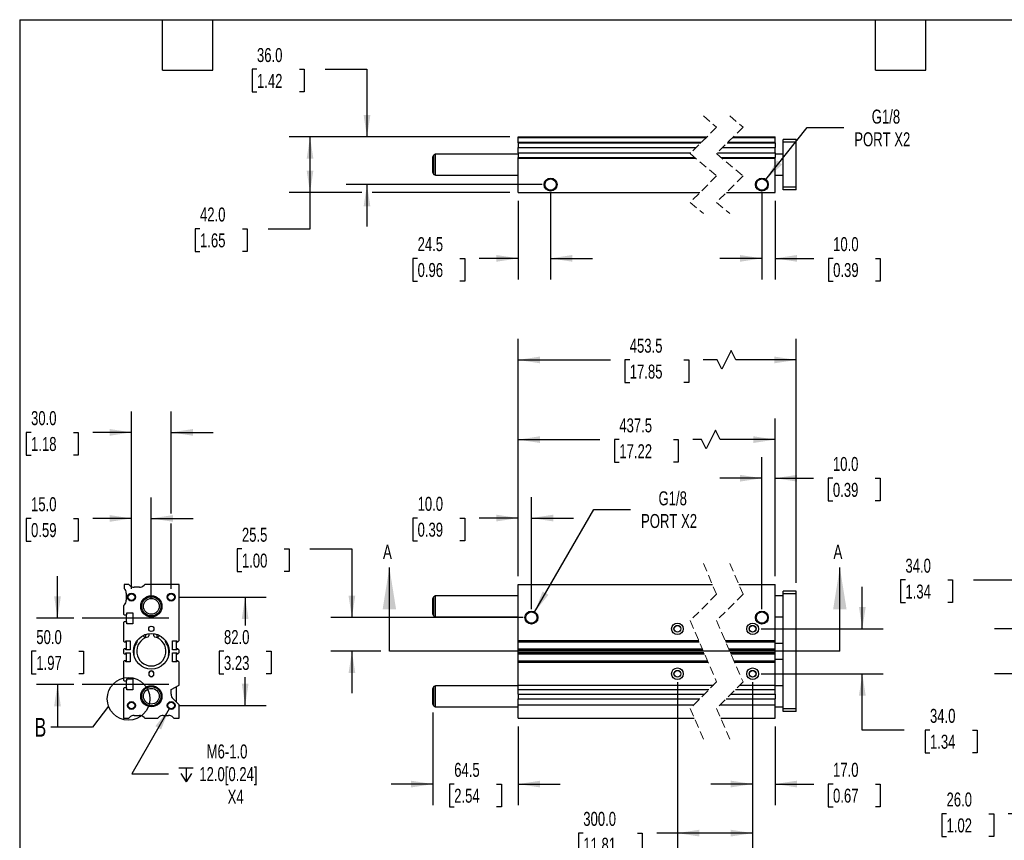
# Model space of a CAD drawing. Header units: millimetres. Extents: x 32 to 1365, y 32 to 1048.
# Tile 2 of 4: x 32 to 777, y 427 to 1048. Entities that reach past the tile are written whole.
import ezdxf

# ---------------------------------------------------------------- set-up
doc = ezdxf.new("R2010")
doc.units = ezdxf.units.MM
doc.header["$LTSCALE"] = 5
for name, pattern in [('SLD-Center', [19.05, 15.24, -1.27, 1.27, -1.27]), ('SLD-Dashed', [1.905, 1.27, -0.635]), ('SLD-Solid', [0])]:
    doc.linetypes.add(name, pattern=pattern)
doc.layers.add('CENTER', color=40, linetype='SLD-Center')
doc.layers.add('DIMENSIONS', color=140, linetype='SLD-Solid', lineweight=25)
doc.layers.add('TEXT', color=140, linetype='SLD-Solid', lineweight=25)
doc.styles.add('SLDTEXTSTYLE0', font='TXT', dxfattribs={"width": 0.7})
doc.dimstyles.new('SLDDIMSTYLE0', dxfattribs={"dimtxt": 10.790039, "dimasz": 16.51, "dimexe": 0, "dimexo": 0.0625, "dimgap": 2.69751, "dimtad": 0, "dimtih": 1, "dimtoh": 1, "dimrnd": 1e-09, "dimzin": 12, "dimdsep": 46, "dimtxsty": 'SLDTEXTSTYLE0', "dimsah": 1, "dimcen": 0.09, "dimadec": 0, "dimazin": 3, "dimtfac": 1, "dimtmove": 0, "dimatfit": 0, "dimfxl": 0, "dimfrac": 2, "dimtolj": 1, "dimtzin": 12, "dimarcsym": 0})
doc.dimstyles.new('SLDDIMSTYLE1', dxfattribs={"dimtxt": 10.790039, "dimasz": 16.51, "dimexe": 0, "dimexo": 0.0625, "dimgap": 2.69751, "dimtad": 0, "dimtih": 1, "dimtoh": 1, "dimrnd": 1e-09, "dimzin": 4, "dimdsep": 46, "dimtxsty": 'SLDTEXTSTYLE0', "dimsah": 1, "dimcen": 0.09, "dimadec": 0, "dimazin": 1, "dimtfac": 1, "dimtmove": 0, "dimatfit": 0, "dimfxl": 0, "dimfrac": 2, "dimtolj": 1, "dimtzin": 12, "dimarcsym": 0})
doc.dimstyles.new('SLDDIMSTYLE2', dxfattribs={"dimtxt": 10.790039, "dimasz": 16.51, "dimexe": 0, "dimexo": 0.0625, "dimgap": 2.69751, "dimtad": 0, "dimtih": 1, "dimtoh": 1, "dimrnd": 1e-09, "dimzin": 12, "dimdsep": 46, "dimtxsty": 'SLDTEXTSTYLE0', "dimsah": 1, "dimcen": 0, "dimadec": 0, "dimazin": 3, "dimtfac": 1, "dimtofl": 0, "dimtmove": 0, "dimatfit": 3, "dimfxl": 0, "dimfrac": 2, "dimtolj": 1, "dimtzin": 12, "dimarcsym": 0})
doc.dimstyles.new('SLDDIMSTYLE3', dxfattribs={"dimtxt": 10.790039, "dimasz": 16.51, "dimexe": 0, "dimexo": 0.0625, "dimgap": 2.69751, "dimtad": 0, "dimtih": 1, "dimtoh": 1, "dimrnd": 1e-09, "dimzin": 4, "dimdsep": 46, "dimtxsty": 'SLDTEXTSTYLE0', "dimsah": 1, "dimcen": 0.09, "dimadec": 0, "dimazin": 1, "dimtfac": 1, "dimtofl": 0, "dimtmove": 0, "dimatfit": 3, "dimfxl": 0, "dimfrac": 2, "dimtolj": 1, "dimtzin": 12, "dimarcsym": 0})
doc.dimstyles.new('SLDDIMSTYLE4', dxfattribs={"dimtxt": 10.790039, "dimasz": 16.51, "dimexe": 0, "dimexo": 0.0625, "dimgap": 2.69751, "dimtad": 0, "dimtih": 1, "dimtoh": 1, "dimrnd": 1e-09, "dimzin": 12, "dimdsep": 46, "dimtxsty": 'SLDTEXTSTYLE0', "dimsah": 1, "dimcen": 0.09, "dimadec": 0, "dimazin": 3, "dimtfac": 1, "dimtofl": 0, "dimtmove": 0, "dimatfit": 3, "dimfxl": 0, "dimfrac": 2, "dimtolj": 1, "dimtzin": 12, "dimarcsym": 0})
doc.dimstyles.new('SLDDIMSTYLE6', dxfattribs={"dimtxt": 0.18, "dimasz": 16.51, "dimexe": 0, "dimexo": 0.0625, "dimgap": 0, "dimtad": 0, "dimtih": 1, "dimtoh": 1, "dimdec": 0, "dimrnd": 1e-09, "dimzin": 0, "dimdsep": 46, "dimtxsty": 'Standard', "dimblk1": 'NONE', "dimblk2": 'NONE', "dimsah": 1, "dimcen": 0.09, "dimadec": 0, "dimazin": 0, "dimtfac": 16.51, "dimtdec": 0, "dimtofl": 0, "dimtmove": 0, "dimatfit": 3, "dimldrblk": 'NONE', "dimfxl": 0, "dimfrac": 2, "dimtolj": 1, "dimtzin": 0, "dimarcsym": 0})

# ---------------------------------------------------------------- blocks, each defined once
blk = doc.blocks.new('_D')
at = {"layer": 'DIMENSIONS'}
for p, q in [((199.9, 647.38), (196.27, 647.38)), ((196.27, 647.38), (196.27, 630.23)), ((231.96, 647.38), (235.58, 647.38)), ((235.58, 647.38), (235.58, 630.23)), ((251.41, 647.38), (283.16, 647.38)), ((283.16, 647.38), (283.16, 595.49)), ((196.27, 630.23), (199.9, 630.23)), ((235.58, 630.23), (231.96, 630.23)), ((412.64, 595.49), (267.28, 595.49)), ((305.15, 569.99), (267.28, 569.99)), ((283.16, 569.99), (283.16, 538.24))]:
    blk.add_line(p, q, dxfattribs=at)
for points in [[(283.16, 595.49), (285.7, 612), (280.62, 612)], [(283.16, 569.99), (280.62, 553.48), (285.7, 553.48)]]:
    blk.add_solid(points, dxfattribs=at)
at = {"layer": 'DIMENSIONS', "char_height": 10.583, "attachment_point": 1, "style": 'SLDTEXTSTYLE0'}
for s, insert in [('25.5', (199.9, 663.44)), ('1.00', (199.9, 643.87))]:
    blk.add_mtext(s, dxfattribs=dict(at, insert=insert))
blk = doc.blocks.new('_D_1')
at = {"layer": 'DIMENSIONS'}
for p, q in [((669.41, 586.99), (669.41, 618.74)), ((592.76, 586.99), (685.28, 586.99)), ((592.76, 552.99), (685.28, 552.99)), ((669.41, 510.4), (669.41, 552.99)), ((701.16, 510.4), (669.41, 510.4)), ((720.61, 510.4), (716.98, 510.4)), ((716.98, 510.4), (716.98, 493.25)), ((752.67, 510.4), (756.29, 510.4)), ((756.29, 510.4), (756.29, 493.25)), ((716.98, 493.25), (720.61, 493.25)), ((756.29, 493.25), (752.67, 493.25))]:
    blk.add_line(p, q, dxfattribs=at)
for points in [[(669.41, 586.99), (671.95, 603.5), (666.87, 603.5)], [(669.41, 552.99), (666.87, 536.48), (671.95, 536.48)]]:
    blk.add_solid(points, dxfattribs=at)
at = {"layer": 'DIMENSIONS', "char_height": 10.583, "attachment_point": 1, "style": 'SLDTEXTSTYLE0'}
for s, insert in [('34.0', (720.61, 526.45)), ('1.34', (720.61, 506.89))]:
    blk.add_mtext(s, dxfattribs=dict(at, insert=insert))
blk = doc.blocks.new('_D_2')
at = {"layer": 'DIMENSIONS'}
for p, q in [((421.42, 599.71), (466.25, 677.34)), ((466.25, 677.34), (494.03, 677.34))]:
    blk.add_line(p, q, dxfattribs=at)
blk.add_solid([(421.42, 599.71), (431.88, 612.74), (427.48, 615.28)], dxfattribs=at)
at = {"layer": 'DIMENSIONS', "char_height": 10.583, "attachment_point": 1, "style": 'SLDTEXTSTYLE0'}
for s, insert in [('G1/8', (515.19, 690.98)), ('PORT X2', (501.97, 673.84))]:
    blk.add_mtext(s, dxfattribs=dict(at, insert=insert))
blk = doc.blocks.new('_D_3')
at = {"layer": 'DIMENSIONS'}
for p, q in [((344.49, 523.67), (344.49, 453.68)), ((408.99, 513.14), (408.99, 453.68)), ((344.49, 469.55), (312.74, 469.55)), ((360.56, 469.55), (356.94, 469.55)), ((356.94, 469.55), (356.94, 452.4)), ((392.63, 469.55), (396.25, 469.55)), ((396.25, 469.55), (396.25, 452.4)), ((408.99, 469.55), (440.74, 469.55)), ((356.94, 452.4), (360.56, 452.4)), ((396.25, 452.4), (392.63, 452.4))]:
    blk.add_line(p, q, dxfattribs=at)
for points in [[(344.49, 469.55), (327.98, 472.09), (327.98, 467.01)], [(408.99, 469.55), (425.5, 467.01), (425.5, 472.09)]]:
    blk.add_solid(points, dxfattribs=at)
at = {"layer": 'DIMENSIONS', "char_height": 10.583, "attachment_point": 1, "style": 'SLDTEXTSTYLE0'}
for s, insert in [('64.5', (360.56, 485.61)), ('2.54', (360.56, 466.05))]:
    blk.add_mtext(s, dxfattribs=dict(at, insert=insert))
blk = doc.blocks.new('_D_4')
at = {"layer": 'DIMENSIONS'}
for p, q in [((529.49, 546.64), (529.49, 416.58)), ((586.41, 546.64), (586.41, 416.58)), ((458.24, 432.46), (454.62, 432.46)), ((454.62, 432.46), (454.62, 415.31)), ((499.28, 432.46), (502.9, 432.46)), ((502.9, 432.46), (502.9, 415.31)), ((529.49, 432.46), (513.9, 432.46)), ((586.41, 432.46), (529.49, 432.46)), ((454.62, 415.31), (458.24, 415.31)), ((502.9, 415.31), (499.28, 415.31))]:
    blk.add_line(p, q, dxfattribs=at)
for points in [[(529.49, 432.46), (546, 429.92), (546, 435)], [(586.41, 432.46), (569.9, 435), (569.9, 429.92)]]:
    blk.add_solid(points, dxfattribs=at)
at = {"layer": 'DIMENSIONS', "char_height": 10.583, "attachment_point": 1, "style": 'SLDTEXTSTYLE0'}
for s, insert in [('300.0', (458.24, 448.52)), ('11.81', (458.24, 428.95))]:
    blk.add_mtext(s, dxfattribs=dict(at, insert=insert))
blk = doc.blocks.new('_D_5')
at = {"layer": 'DIMENSIONS'}
for p, q in [((586.41, 546.64), (586.41, 453.72)), ((603.41, 513.14), (603.41, 453.72)), ((586.41, 469.59), (554.66, 469.59)), ((603.41, 469.59), (632.63, 469.59)), ((647.25, 469.59), (643.63, 469.59)), ((643.63, 469.59), (643.63, 452.45)), ((679.32, 469.59), (682.94, 469.59)), ((682.94, 469.59), (682.94, 452.45)), ((643.63, 452.45), (647.25, 452.45)), ((682.94, 452.45), (679.32, 452.45))]:
    blk.add_line(p, q, dxfattribs=at)
for points in [[(586.41, 469.59), (569.9, 472.13), (569.9, 467.05)], [(603.41, 469.59), (619.92, 467.05), (619.92, 472.13)]]:
    blk.add_solid(points, dxfattribs=at)
at = {"layer": 'DIMENSIONS', "char_height": 10.583, "attachment_point": 1, "style": 'SLDTEXTSTYLE0'}
for s, insert in [('17.0', (647.25, 485.65)), ('0.67', (647.25, 466.09))]:
    blk.add_mtext(s, dxfattribs=dict(at, insert=insert))
blk = doc.blocks.new('_D_6')
at = {"layer": 'DIMENSIONS'}
for p, q in [((408.99, 626.84), (408.99, 686.66)), ((418.99, 601.84), (418.99, 686.66)), ((332.85, 670.78), (329.23, 670.78)), ((329.23, 670.78), (329.23, 653.63)), ((364.91, 670.78), (368.54, 670.78)), ((368.54, 670.78), (368.54, 653.63)), ((408.99, 670.78), (379.53, 670.78)), ((418.99, 670.78), (450.74, 670.78)), ((329.23, 653.63), (332.85, 653.63)), ((368.54, 653.63), (364.91, 653.63))]:
    blk.add_line(p, q, dxfattribs=at)
for points in [[(408.99, 670.78), (392.48, 673.32), (392.48, 668.24)], [(418.99, 670.78), (435.5, 668.24), (435.5, 673.32)]]:
    blk.add_solid(points, dxfattribs=at)
at = {"layer": 'DIMENSIONS', "char_height": 10.583, "attachment_point": 1, "style": 'SLDTEXTSTYLE0'}
for s, insert in [('10.0', (332.85, 686.84)), ('0.39', (332.85, 667.28))]:
    blk.add_mtext(s, dxfattribs=dict(at, insert=insert))
blk = doc.blocks.new('_D_7')
at = {"layer": 'DIMENSIONS'}
for p, q in [((593.41, 601.84), (593.41, 716.79)), ((603.41, 626.84), (603.41, 716.79)), ((593.41, 700.91), (561.66, 700.91)), ((603.41, 700.91), (632.52, 700.91)), ((647.14, 700.91), (643.52, 700.91)), ((643.52, 700.91), (643.52, 683.77)), ((679.21, 700.91), (682.83, 700.91)), ((682.83, 700.91), (682.83, 683.77)), ((643.52, 683.77), (647.14, 683.77)), ((682.83, 683.77), (679.21, 683.77))]:
    blk.add_line(p, q, dxfattribs=at)
for points in [[(593.41, 700.91), (576.9, 703.45), (576.9, 698.37)], [(603.41, 700.91), (619.92, 698.37), (619.92, 703.45)]]:
    blk.add_solid(points, dxfattribs=at)
at = {"layer": 'DIMENSIONS', "char_height": 10.583, "attachment_point": 1, "style": 'SLDTEXTSTYLE0'}
for s, insert in [('10.0', (647.14, 716.97)), ('0.39', (647.14, 697.41))]:
    blk.add_mtext(s, dxfattribs=dict(at, insert=insert))
blk = doc.blocks.new('_D_8')
at = {"layer": 'DIMENSIONS'}
for p, q in [((408.99, 626.84), (408.99, 745.99)), ((603.41, 626.84), (603.41, 745.99)), ((558.25, 737.17), (551.19, 723.06)), ((561.77, 730.12), (558.25, 737.17)), ((408.99, 730.12), (470.89, 730.12)), ((485.51, 730.12), (481.88, 730.12)), ((481.88, 730.12), (481.88, 712.97)), ((526.55, 730.12), (530.17, 730.12)), ((530.17, 730.12), (530.17, 712.97)), ((547.66, 730.12), (541.17, 730.12)), ((551.19, 723.06), (547.66, 730.12)), ((603.41, 730.12), (561.77, 730.12)), ((481.88, 712.97), (485.51, 712.97)), ((530.17, 712.97), (526.55, 712.97))]:
    blk.add_line(p, q, dxfattribs=at)
for points in [[(408.99, 730.12), (425.5, 727.58), (425.5, 732.66)], [(603.41, 730.12), (586.9, 732.66), (586.9, 727.58)]]:
    blk.add_solid(points, dxfattribs=at)
at = {"layer": 'DIMENSIONS', "char_height": 10.583, "attachment_point": 1, "style": 'SLDTEXTSTYLE0'}
for s, insert in [('437.5', (485.51, 746.18)), ('17.22', (485.51, 726.61))]:
    blk.add_mtext(s, dxfattribs=dict(at, insert=insert))
blk = doc.blocks.new('_D_9')
at = {"layer": 'DIMENSIONS'}
for p, q in [((408.99, 626.84), (408.99, 806.26)), ((619.41, 621.84), (619.41, 806.26)), ((570.19, 797.44), (563.13, 783.33)), ((573.71, 790.38), (570.19, 797.44)), ((408.99, 790.38), (478.77, 790.38)), ((493.39, 790.38), (489.76, 790.38)), ((489.76, 790.38), (489.76, 773.23)), ((534.43, 790.38), (538.05, 790.38)), ((538.05, 790.38), (538.05, 773.23)), ((559.6, 790.38), (549.05, 790.38)), ((563.13, 783.33), (559.6, 790.38)), ((619.41, 790.38), (573.71, 790.38)), ((489.76, 773.23), (493.39, 773.23)), ((538.05, 773.23), (534.43, 773.23))]:
    blk.add_line(p, q, dxfattribs=at)
for points in [[(408.99, 790.38), (425.5, 787.84), (425.5, 792.92)], [(619.41, 790.38), (602.9, 792.92), (602.9, 787.84)]]:
    blk.add_solid(points, dxfattribs=at)
at = {"layer": 'DIMENSIONS', "char_height": 10.583, "attachment_point": 1, "style": 'SLDTEXTSTYLE0'}
for s, insert in [('453.5', (493.39, 806.44)), ('17.85', (493.39, 786.87))]:
    blk.add_mtext(s, dxfattribs=dict(at, insert=insert))
blk = doc.blocks.new('_D_10')
at = {"layer": 'DIMENSIONS'}
for p, q in [((702.03, 624), (698.4, 624)), ((698.4, 624), (698.4, 606.85)), ((734.09, 624), (737.72, 624)), ((737.72, 624), (737.72, 606.85)), ((753.54, 624), (785.29, 624)), ((785.29, 624), (785.29, 586.99)), ((698.4, 606.85), (702.03, 606.85)), ((737.72, 606.85), (734.09, 606.85)), ((825.49, 586.99), (769.41, 586.99)), ((825.49, 552.99), (769.41, 552.99)), ((785.29, 552.99), (785.29, 521.24))]:
    blk.add_line(p, q, dxfattribs=at)
for points in [[(785.29, 586.99), (787.83, 603.5), (782.75, 603.5)], [(785.29, 552.99), (782.75, 536.48), (787.83, 536.48)]]:
    blk.add_solid(points, dxfattribs=at)
at = {"layer": 'DIMENSIONS', "char_height": 10.583, "attachment_point": 1, "style": 'SLDTEXTSTYLE0'}
for s, insert in [('34.0', (702.03, 640.05)), ('1.34', (702.03, 620.49))]:
    blk.add_mtext(s, dxfattribs=dict(at, insert=insert))
blk = doc.blocks.new('_D_13')
at = {"layer": 'DIMENSIONS'}
for p, q in [((818.84, 524.64), (818.84, 431.24)), ((844.84, 524.64), (844.84, 431.24)), ((733.13, 447.12), (729.5, 447.12)), ((729.5, 447.12), (729.5, 429.97)), ((765.19, 447.12), (768.81, 447.12)), ((768.81, 447.12), (768.81, 429.97)), ((818.84, 447.12), (779.81, 447.12)), ((844.84, 447.12), (876.59, 447.12)), ((729.5, 429.97), (733.13, 429.97)), ((768.81, 429.97), (765.19, 429.97))]:
    blk.add_line(p, q, dxfattribs=at)
for points in [[(818.84, 447.12), (802.33, 449.66), (802.33, 444.58)], [(844.84, 447.12), (861.35, 444.58), (861.35, 449.66)]]:
    blk.add_solid(points, dxfattribs=at)
at = {"layer": 'DIMENSIONS', "char_height": 10.583, "attachment_point": 1, "style": 'SLDTEXTSTYLE0'}
for s, insert in [('26.0', (733.13, 463.18)), ('1.02', (733.13, 443.61))]:
    blk.add_mtext(s, dxfattribs=dict(at, insert=insert))
blk = doc.blocks.new('_D_19')
at = {"layer": 'DIMENSIONS'}
for p, q in [((433.49, 916.68), (433.49, 851.33)), ((408.99, 910.68), (408.99, 851.33)), ((332.86, 867.21), (329.24, 867.21)), ((329.24, 867.21), (329.24, 850.06)), ((364.93, 867.21), (368.55, 867.21)), ((368.55, 867.21), (368.55, 850.06)), ((408.99, 867.21), (379.54, 867.21)), ((433.49, 867.21), (465.24, 867.21)), ((329.24, 850.06), (332.86, 850.06)), ((368.55, 850.06), (364.93, 850.06))]:
    blk.add_line(p, q, dxfattribs=at)
for points in [[(408.99, 867.21), (392.48, 869.75), (392.48, 864.67)], [(433.49, 867.21), (450, 864.67), (450, 869.75)]]:
    blk.add_solid(points, dxfattribs=at)
at = {"layer": 'DIMENSIONS', "char_height": 10.583, "attachment_point": 1, "style": 'SLDTEXTSTYLE0'}
for s, insert in [('24.5', (332.86, 883.26)), ('0.96', (332.86, 863.7))]:
    blk.add_mtext(s, dxfattribs=dict(at, insert=insert))
blk = doc.blocks.new('_D_20')
at = {"layer": 'DIMENSIONS'}
for p, q in [((593.41, 916.68), (593.41, 851.33)), ((603.41, 910.68), (603.41, 851.33)), ((593.41, 867.21), (561.66, 867.21)), ((603.41, 867.21), (632.7, 867.21)), ((647.32, 867.21), (643.7, 867.21)), ((643.7, 867.21), (643.7, 850.06)), ((679.39, 867.21), (683.01, 867.21)), ((683.01, 867.21), (683.01, 850.06)), ((643.7, 850.06), (647.32, 850.06)), ((683.01, 850.06), (679.39, 850.06))]:
    blk.add_line(p, q, dxfattribs=at)
for points in [[(593.41, 867.21), (576.9, 869.75), (576.9, 864.67)], [(603.41, 867.21), (619.92, 864.67), (619.92, 869.75)]]:
    blk.add_solid(points, dxfattribs=at)
at = {"layer": 'DIMENSIONS', "char_height": 10.583, "attachment_point": 1, "style": 'SLDTEXTSTYLE0'}
for s, insert in [('10.0', (647.32, 883.26)), ('0.39', (647.32, 863.7))]:
    blk.add_mtext(s, dxfattribs=dict(at, insert=insert))
blk = doc.blocks.new('_D_21')
at = {"layer": 'DIMENSIONS'}
for p, q in [((211.31, 1010.24), (207.68, 1010.24)), ((207.68, 1010.24), (207.68, 993.09)), ((243.37, 1010.24), (246.99, 1010.24)), ((246.99, 1010.24), (246.99, 993.09)), ((262.82, 1010.24), (294.57, 1010.24)), ((294.57, 1010.24), (294.57, 959.03)), ((207.68, 993.09), (211.31, 993.09)), ((246.99, 993.09), (243.37, 993.09)), ((402.64, 959.03), (278.69, 959.03)), ((427.14, 923.03), (278.69, 923.03)), ((294.57, 923.03), (294.57, 891.28))]:
    blk.add_line(p, q, dxfattribs=at)
for points in [[(294.57, 959.03), (297.11, 975.54), (292.03, 975.54)], [(294.57, 923.03), (292.03, 906.52), (297.11, 906.52)]]:
    blk.add_solid(points, dxfattribs=at)
at = {"layer": 'DIMENSIONS', "char_height": 10.583, "attachment_point": 1, "style": 'SLDTEXTSTYLE0'}
for s, insert in [('36.0', (211.31, 1026.3)), ('1.42', (211.31, 1006.73))]:
    blk.add_mtext(s, dxfattribs=dict(at, insert=insert))
blk = doc.blocks.new('_D_22')
at = {"layer": 'DIMENSIONS'}
for p, q in [((402.64, 959.03), (235.58, 959.03)), ((251.46, 917.03), (251.46, 959.03)), ((290.76, 917.03), (235.58, 917.03)), ((251.46, 889.65), (251.46, 917.03)), ((402.64, 917.03), (298.38, 917.03)), ((168.19, 889.65), (164.57, 889.65)), ((164.57, 889.65), (164.57, 872.5)), ((200.26, 889.65), (203.88, 889.65)), ((203.88, 889.65), (203.88, 872.5)), ((219.71, 889.65), (251.46, 889.65)), ((164.57, 872.5), (168.19, 872.5)), ((203.88, 872.5), (200.26, 872.5))]:
    blk.add_line(p, q, dxfattribs=at)
for points in [[(251.46, 959.03), (248.92, 942.52), (254, 942.52)], [(251.46, 917.03), (254, 933.54), (248.92, 933.54)]]:
    blk.add_solid(points, dxfattribs=at)
at = {"layer": 'DIMENSIONS', "char_height": 10.583, "attachment_point": 1, "style": 'SLDTEXTSTYLE0'}
for s, insert in [('42.0', (168.19, 905.71)), ('1.65', (168.19, 886.14))]:
    blk.add_mtext(s, dxfattribs=dict(at, insert=insert))
blk = doc.blocks.new('_D_23')
at = {"layer": 'DIMENSIONS'}
for p, q in [((596.43, 926.84), (627.61, 966.09)), ((627.61, 966.09), (655.39, 966.09))]:
    blk.add_line(p, q, dxfattribs=at)
blk.add_solid([(596.43, 926.84), (608.69, 938.19), (604.71, 941.35)], dxfattribs=at)
at = {"layer": 'DIMENSIONS', "char_height": 10.583, "attachment_point": 1, "style": 'SLDTEXTSTYLE0'}
for s, insert in [('G1/8', (676.54, 979.73)), ('PORT X2', (663.32, 962.58))]:
    blk.add_mtext(s, dxfattribs=dict(at, insert=insert))
blk = doc.blocks.new('_D_27')
at = {"layer": 'DIMENSIONS'}
for p, q in [((60.36, 594.99), (60.36, 626.74)), ((72.76, 594.99), (44.48, 594.99)), ((44.33, 569.99), (40.7, 569.99)), ((40.7, 569.99), (40.7, 552.85)), ((76.39, 569.99), (80.01, 569.99)), ((80.01, 569.99), (80.01, 552.85)), ((40.7, 552.85), (44.33, 552.85)), ((80.01, 552.85), (76.39, 552.85)), ((72.76, 544.99), (44.48, 544.99)), ((60.36, 544.99), (60.36, 513.24))]:
    blk.add_line(p, q, dxfattribs=at)
for points in [[(60.36, 594.99), (62.9, 611.5), (57.82, 611.5)], [(60.36, 544.99), (57.82, 528.48), (62.9, 528.48)]]:
    blk.add_solid(points, dxfattribs=at)
at = {"layer": 'DIMENSIONS', "char_height": 10.583, "attachment_point": 1, "style": 'SLDTEXTSTYLE0'}
for s, insert in [('50.0', (44.33, 586.05)), ('1.97', (44.33, 566.49))]:
    blk.add_mtext(s, dxfattribs=dict(at, insert=insert))
blk = doc.blocks.new('_D_28')
at = {"layer": 'DIMENSIONS'}
for p, q in [((152.71, 610.99), (218.23, 610.99)), ((202.36, 610.99), (202.36, 589.56)), ((186.33, 569.99), (182.7, 569.99)), ((182.7, 569.99), (182.7, 552.85)), ((218.39, 569.99), (222.01, 569.99)), ((222.01, 569.99), (222.01, 552.85)), ((182.7, 552.85), (186.33, 552.85)), ((222.01, 552.85), (218.39, 552.85)), ((202.36, 528.99), (202.36, 550.43)), ((152.71, 528.99), (218.23, 528.99))]:
    blk.add_line(p, q, dxfattribs=at)
for points in [[(202.36, 610.99), (199.82, 594.48), (204.9, 594.48)], [(202.36, 528.99), (204.9, 545.5), (199.82, 545.5)]]:
    blk.add_solid(points, dxfattribs=at)
at = {"layer": 'DIMENSIONS', "char_height": 10.583, "attachment_point": 1, "style": 'SLDTEXTSTYLE0'}
for s, insert in [('82.0', (186.33, 586.05)), ('3.23', (186.33, 566.49))]:
    blk.add_mtext(s, dxfattribs=dict(at, insert=insert))
blk = doc.blocks.new('_D_29')
at = {"layer": 'DIMENSIONS'}
for p, q in [((116.36, 617.34), (116.36, 686.37)), ((131.36, 610.34), (131.36, 686.37)), ((40.34, 670.49), (36.72, 670.49)), ((36.72, 670.49), (36.72, 653.35)), ((72.4, 670.49), (76.03, 670.49)), ((76.03, 670.49), (76.03, 653.35)), ((116.36, 670.49), (87.02, 670.49)), ((131.36, 670.49), (163.11, 670.49)), ((36.72, 653.35), (40.34, 653.35)), ((76.03, 653.35), (72.4, 653.35))]:
    blk.add_line(p, q, dxfattribs=at)
for points in [[(116.36, 670.49), (99.85, 673.03), (99.85, 667.95)], [(131.36, 670.49), (147.87, 667.95), (147.87, 673.03)]]:
    blk.add_solid(points, dxfattribs=at)
at = {"layer": 'DIMENSIONS', "char_height": 10.583, "attachment_point": 1, "style": 'SLDTEXTSTYLE0'}
for s, insert in [('15.0', (40.34, 686.55)), ('0.59', (40.34, 666.99))]:
    blk.add_mtext(s, dxfattribs=dict(at, insert=insert))
blk = doc.blocks.new('_D_30')
at = {"layer": 'DIMENSIONS'}
for p, q in [((116.36, 617.34), (116.36, 751.47)), ((146.36, 674.3), (146.36, 751.47)), ((40.34, 735.59), (36.72, 735.59)), ((36.72, 735.59), (36.72, 718.44)), ((72.4, 735.59), (76.03, 735.59)), ((76.03, 735.59), (76.03, 718.44)), ((116.36, 735.59), (87.02, 735.59)), ((146.36, 735.59), (178.11, 735.59)), ((36.72, 718.44), (40.34, 718.44)), ((76.03, 718.44), (72.4, 718.44)), ((146.36, 617.34), (146.36, 666.68))]:
    blk.add_line(p, q, dxfattribs=at)
for points in [[(116.36, 735.59), (99.85, 738.13), (99.85, 733.05)], [(146.36, 735.59), (162.87, 733.05), (162.87, 738.13)]]:
    blk.add_solid(points, dxfattribs=at)
at = {"layer": 'DIMENSIONS', "char_height": 10.583, "attachment_point": 1, "style": 'SLDTEXTSTYLE0'}
for s, insert in [('30.0', (40.34, 751.65)), ('1.18', (40.34, 732.08))]:
    blk.add_mtext(s, dxfattribs=dict(at, insert=insert))
blk = doc.blocks.new('SW_SYMBOL_HOLE_DEPTH')
at = {"layer": 'DIMENSIONS', "color": 0}
for p, q in [((0, 4375), (4000, 4375)), ((500, 2775), (2000, 375)), ((2000, 4375), (2000, 375)), ((3500, 2775), (2000, 375))]:
    blk.add_line(p, q, dxfattribs=at)
blk = doc.blocks.new('_D_31')
at = {"layer": 'DIMENSIONS'}
for p, q in [((144.86, 526.4), (116.52, 477.31)), ((116.52, 477.31), (144.3, 477.31))]:
    blk.add_line(p, q, dxfattribs=at)
blk.add_solid([(144.86, 526.4), (134.4, 513.37), (138.8, 510.83)], dxfattribs=at)
at = {"layer": 'DIMENSIONS', "xscale": 0.002688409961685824, "yscale": 0.002688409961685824, "zscale": 0.002688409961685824}
blk.add_blockref('SW_SYMBOL_HOLE_DEPTH', (152.24, 470.17), dxfattribs=at)
at = {"layer": 'DIMENSIONS', "char_height": 10.583, "attachment_point": 1, "style": 'SLDTEXTSTYLE0'}
for s, insert in [('M6-1.0', (173.24, 499.53)), ('12.0[0.24]', (167.67, 482.38)), ('X4', (189.11, 465.23))]:
    blk.add_mtext(s, dxfattribs=dict(at, insert=insert))
blk = doc.blocks.new('_None')

msp = doc.modelspace()

# ---------------------------------------------------------------- linework, layer by layer
at = {"color": 7, "linetype": 'SLD-Dashed', "lineweight": 18}
for p, q in [((549.11, 974.907), (559.11, 966.469)), ((569.11, 974.907), (579.11, 966.469)), ((559.11, 966.469), (539.11, 946.469)), ((579.11, 966.469), (559.11, 946.469)), ((539.11, 946.469), (559.11, 929.594)), ((559.11, 946.469), (579.11, 929.594)), ((559.11, 929.594), (539.11, 909.594)), ((579.11, 929.594), (559.11, 909.594)), ((539.11, 909.594), (549.11, 901.157)), ((559.11, 909.594), (569.11, 901.157)), ((549.11, 636.37), (559.11, 613.182)), ((569.11, 636.37), (579.11, 613.182)), ((559.11, 613.182), (539.11, 593.182)), ((579.11, 613.182), (559.11, 593.182)), ((539.11, 593.182), (559.11, 546.807)), ((559.11, 593.182), (579.11, 546.807)), ((559.11, 546.807), (539.11, 526.807)), ((579.11, 546.807), (559.11, 526.807)), ((539.11, 526.807), (549.11, 503.62)), ((559.11, 526.807), (569.11, 503.62))]:
    msp.add_line(p, q, dxfattribs=at)
for p, q in [((408.992, 959.032), (551.673, 959.032)), ((408.992, 958.532), (408.992, 959.032)), ((408.992, 958.532), (551.173, 958.532)), ((408.992, 955.032), (408.992, 958.532)), ((408.992, 955.032), (547.673, 955.032)), ((408.992, 954.496), (408.992, 955.032)), ((408.992, 954.496), (547.137, 954.496)), ((408.992, 954.496), (408.992, 950.961)), ((567.137, 954.496), (603.409, 954.496)), ((567.673, 955.032), (603.409, 955.032)), ((571.173, 958.532), (603.409, 958.532)), ((571.673, 959.032), (603.409, 959.032)), ((603.409, 958.532), (603.409, 959.032)), ((603.409, 955.032), (603.409, 958.532)), ((603.409, 954.496), (603.409, 955.032)), ((603.409, 954.496), (603.409, 950.961)), ((619.409, 957.032), (609.409, 957.032)), ((609.409, 955.032), (609.409, 957.032)), ((619.409, 955.032), (609.409, 955.032)), ((609.409, 921.032), (609.409, 955.032)), ((619.409, 955.032), (619.409, 957.032)), ((619.409, 921.032), (619.409, 955.032)), ((408.992, 950.961), (543.601, 950.961)), ((408.992, 947.103), (408.992, 950.961)), ((408.992, 947.103), (539.744, 947.103)), ((408.992, 947.103), (408.992, 943.567)), ((559.744, 947.103), (603.409, 947.103)), ((563.601, 950.961), (603.409, 950.961)), ((603.409, 947.103), (603.409, 950.961)), ((603.409, 947.103), (603.409, 943.567)), ((344.492, 932.052), (344.492, 944.011)), ((346.492, 946.032), (345.242, 945.31)), ((345.242, 930.753), (345.242, 945.31)), ((408.992, 946.032), (346.492, 946.032)), ((346.492, 930.032), (346.492, 946.032)), ((408.992, 943.567), (542.549, 943.567)), ((408.992, 943.032), (408.992, 943.567)), ((408.992, 943.032), (543.184, 943.032)), ((408.992, 917.032), (408.992, 943.032)), ((562.549, 943.567), (603.409, 943.567)), ((563.184, 943.032), (603.409, 943.032)), ((609.409, 946.032), (603.409, 946.032)), ((603.409, 943.032), (603.409, 943.567)), ((603.409, 917.032), (603.409, 943.032)), ((345.242, 930.753), (346.492, 930.032)), ((346.492, 930.032), (408.992, 930.032)), ((603.409, 930.032), (609.409, 930.032)), ((408.992, 917.032), (546.548, 917.032)), ((566.548, 917.032), (603.409, 917.032)), ((619.409, 921.032), (609.409, 921.032)), ((609.409, 919.032), (609.409, 921.032)), ((619.409, 919.032), (609.409, 919.032)), ((619.409, 919.032), (619.409, 921.032)), ((110.859, 620.495), (110.859, 617.496)), ((114.359, 620.495), (110.859, 620.495)), ((114.895, 619.959), (114.359, 620.495)), ((122.288, 618.495), (118.43, 618.495)), ((126.359, 620.495), (125.824, 619.959)), ((152.359, 620.495), (126.359, 620.495)), ((152.359, 578.175), (152.359, 620.495)), ((408.992, 620.495), (555.956, 620.495)), ((408.992, 578.175), (408.992, 620.495)), ((575.956, 620.495), (603.409, 620.495)), ((603.409, 578.175), (603.409, 620.495)), ((112.359, 613.925), (112.359, 608.565)), ((346.492, 611.995), (345.242, 611.273)), ((345.242, 603.995), (345.242, 611.273)), ((408.992, 611.995), (346.492, 611.995)), ((346.492, 603.995), (346.492, 611.995)), ((609.409, 611.995), (603.409, 611.995)), ((619.409, 615.495), (609.409, 615.495)), ((609.409, 613.495), (609.409, 615.495)), ((619.409, 613.495), (609.409, 613.495)), ((609.409, 526.495), (609.409, 613.495)), ((619.409, 613.495), (619.409, 615.495)), ((619.409, 526.495), (619.409, 613.495)), ((110.956, 605.091), (110.359, 604.495)), ((110.359, 604.495), (110.359, 598.195)), ((344.492, 603.995), (344.492, 609.974)), ((344.492, 598.016), (344.492, 603.995)), ((345.242, 596.717), (345.242, 603.995)), ((346.492, 595.995), (346.492, 603.995)), ((110.359, 598.195), (110.859, 597.695)), ((110.859, 597.695), (112.859, 597.695)), ((112.359, 597.695), (112.359, 592.295)), ((112.859, 599.195), (117.359, 599.195)), ((112.859, 597.695), (112.859, 599.195)), ((117.359, 599.195), (117.359, 590.795)), ((345.242, 596.717), (346.492, 595.995)), ((110.859, 592.295), (110.359, 591.795)), ((110.359, 591.795), (110.359, 577.675)), ((112.859, 592.295), (110.859, 592.295)), ((112.859, 590.795), (112.859, 592.295)), ((117.359, 590.795), (112.859, 590.795)), ((346.492, 595.995), (408.992, 595.995)), ((603.409, 595.995), (609.409, 595.995)), ((129.359, 582.849), (129.359, 581.717)), ((133.359, 581.717), (133.359, 582.849)), ((110.359, 577.675), (110.859, 577.175)), ((110.859, 577.175), (112.009, 577.175)), ((112.009, 577.895), (115.359, 577.895)), ((112.009, 577.175), (112.009, 577.895)), ((112.359, 577.895), (112.359, 571.095)), ((115.359, 577.895), (115.359, 571.095)), ((120.859, 577.972), (120.859, 578.48)), ((141.859, 578.48), (141.859, 577.972)), ((147.359, 577.895), (150.709, 577.895)), ((147.359, 571.095), (147.359, 577.895)), ((150.359, 571.095), (150.359, 577.895)), ((150.709, 577.895), (150.709, 577.175)), ((150.709, 577.175), (151.359, 577.175)), ((151.359, 577.175), (152.359, 578.175)), ((408.992, 578.175), (545.582, 578.175)), ((408.992, 577.175), (408.992, 578.175)), ((408.992, 577.175), (546.014, 577.175)), ((408.992, 571.825), (408.992, 577.175)), ((565.582, 578.175), (603.409, 578.175)), ((566.014, 577.175), (603.409, 577.175)), ((603.409, 577.175), (603.409, 578.175)), ((603.409, 571.825), (603.409, 577.175)), ((609.409, 575.995), (603.409, 575.995)), ((110.859, 571.825), (110.359, 571.325)), ((110.359, 571.325), (110.359, 568.665)), ((110.359, 568.665), (110.859, 568.165)), ((112.009, 571.825), (110.859, 571.825)), ((110.859, 568.165), (112.009, 568.165)), ((112.009, 571.095), (112.009, 571.825)), ((115.359, 571.095), (112.009, 571.095)), ((112.009, 568.895), (115.359, 568.895)), ((112.009, 568.165), (112.009, 568.895)), ((112.359, 568.895), (112.359, 562.095)), ((115.359, 568.895), (115.359, 562.095)), ((150.709, 571.095), (147.359, 571.095)), ((147.359, 568.895), (150.709, 568.895)), ((147.359, 562.095), (147.359, 568.895)), ((150.359, 562.095), (150.359, 568.895)), ((150.709, 571.825), (150.709, 571.095)), ((151.359, 571.825), (150.709, 571.825)), ((150.709, 568.895), (150.709, 568.165)), ((150.709, 568.165), (151.359, 568.165)), ((152.359, 570.825), (151.359, 571.825)), ((151.359, 568.165), (152.359, 569.165)), ((152.359, 569.165), (152.359, 570.825)), ((408.992, 571.825), (548.321, 571.825)), ((408.992, 570.825), (408.992, 571.825)), ((408.992, 570.825), (548.752, 570.825)), ((408.992, 569.165), (408.992, 570.825)), ((408.992, 569.165), (549.468, 569.165)), ((408.992, 568.165), (408.992, 569.165)), ((408.992, 568.165), (549.899, 568.165)), ((408.992, 562.815), (408.992, 568.165)), ((568.321, 571.825), (603.409, 571.825)), ((568.752, 570.825), (603.409, 570.825)), ((569.468, 569.165), (603.409, 569.165)), ((569.899, 568.165), (603.409, 568.165)), ((603.409, 570.825), (603.409, 571.825)), ((603.409, 569.165), (603.409, 570.825)), ((603.409, 568.165), (603.409, 569.165)), ((603.409, 562.815), (603.409, 568.165)), ((110.859, 562.815), (110.359, 562.315)), ((110.359, 562.315), (110.359, 548.195)), ((112.009, 562.815), (110.859, 562.815)), ((112.009, 562.095), (112.009, 562.815)), ((115.359, 562.095), (112.009, 562.095)), ((150.709, 562.095), (147.359, 562.095)), ((150.709, 562.815), (150.709, 562.095)), ((151.359, 562.815), (150.709, 562.815)), ((152.359, 561.815), (151.359, 562.815)), ((152.359, 544.495), (152.359, 561.815)), ((408.992, 562.815), (552.207, 562.815)), ((408.992, 561.815), (408.992, 562.815)), ((408.992, 561.815), (552.638, 561.815)), ((408.992, 544.495), (408.992, 561.815)), ((572.207, 562.815), (603.409, 562.815)), ((572.638, 561.815), (603.409, 561.815)), ((603.409, 563.995), (609.409, 563.995)), ((603.409, 561.815), (603.409, 562.815)), ((603.409, 544.495), (603.409, 561.815)), ((129.359, 553.245), (129.359, 552.745)), ((133.359, 552.745), (133.359, 553.245)), ((110.359, 548.195), (110.859, 547.695)), ((110.859, 547.695), (112.859, 547.695)), ((112.359, 547.695), (112.359, 542.295)), ((112.859, 549.195), (117.359, 549.195)), ((112.859, 547.695), (112.859, 549.195)), ((117.359, 549.195), (117.359, 540.795)), ((146.359, 541.031), (152.359, 544.495)), ((346.492, 543.995), (345.242, 543.273)), ((408.992, 543.995), (346.492, 543.995)), ((346.492, 535.995), (346.492, 543.995)), ((408.992, 544.495), (556.798, 544.495)), ((408.992, 541.031), (408.992, 544.495)), ((576.798, 544.495), (603.409, 544.495)), ((603.409, 541.031), (603.409, 544.495)), ((609.409, 543.995), (603.409, 543.995)), ((110.859, 542.295), (110.359, 541.795)), ((110.359, 541.795), (110.359, 519.495)), ((112.859, 542.295), (110.859, 542.295)), ((112.859, 540.795), (112.859, 542.295)), ((117.359, 540.795), (112.859, 540.795)), ((146.359, 537.566), (146.359, 541.031)), ((150.359, 531.495), (150.359, 543.34)), ((344.492, 535.995), (344.492, 541.974)), ((345.242, 535.995), (345.242, 543.273)), ((408.992, 541.031), (553.333, 541.031)), ((408.992, 537.566), (408.992, 541.031)), ((408.992, 537.566), (549.869, 537.566)), ((408.992, 537.566), (408.992, 534.03)), ((569.869, 537.566), (603.409, 537.566)), ((573.333, 541.031), (603.409, 541.031)), ((603.409, 537.566), (603.409, 541.031)), ((603.409, 537.566), (603.409, 534.03)), ((152.359, 529.495), (147.824, 534.03)), ((152.359, 519.495), (152.359, 529.495)), ((344.492, 530.016), (344.492, 535.995)), ((345.242, 528.717), (345.242, 535.995)), ((346.492, 527.995), (346.492, 535.995)), ((408.992, 534.03), (546.333, 534.03)), ((408.992, 529.495), (408.992, 534.03)), ((408.992, 529.495), (541.798, 529.495)), ((408.992, 519.495), (408.992, 529.495)), ((561.798, 529.495), (603.409, 529.495)), ((566.333, 534.03), (603.409, 534.03)), ((603.409, 529.495), (603.409, 534.03)), ((603.409, 519.495), (603.409, 529.495)), ((345.242, 528.717), (346.492, 527.995)), ((346.492, 527.995), (408.992, 527.995)), ((603.409, 527.995), (609.409, 527.995)), ((619.409, 526.495), (609.409, 526.495)), ((609.409, 524.495), (609.409, 526.495)), ((619.409, 524.495), (609.409, 524.495)), ((619.409, 524.495), (619.409, 526.495)), ((110.359, 519.495), (114.359, 519.495)), ((114.359, 519.495), (114.895, 520.03)), ((118.43, 521.495), (122.288, 521.495)), ((125.824, 520.03), (126.359, 519.495)), ((126.359, 519.495), (136.359, 519.495)), ((136.359, 519.495), (136.895, 520.03)), ((140.43, 521.495), (144.288, 521.495)), ((147.824, 520.03), (148.359, 519.495)), ((148.359, 519.495), (152.359, 519.495)), ((408.992, 519.495), (542.264, 519.495)), ((562.264, 519.495), (603.409, 519.495))]:
    msp.add_line(p, q)
for centre, radius in [((433.492, 923.032), 4.864), ((433.492, 923.032), 4.283), ((593.409, 923.032), 4.864), ((593.409, 923.032), 4.283), ((116.359, 610.995), 3), ((116.359, 610.995), 2.458), ((131.359, 603.995), 8), ((131.359, 603.995), 7.278), ((146.359, 610.995), 3), ((146.359, 610.995), 2.458), ((131.359, 603.995), 5.979), ((418.992, 595.495), 4.864), ((418.992, 595.495), 4.283), ((593.409, 595.495), 4.864), ((593.409, 595.495), 4.283), ((131.359, 586.995), 2), ((529.492, 586.995), 4.4), ((529.492, 586.995), 2.6), ((529.492, 586.995), 2.458), ((586.409, 586.995), 4.4), ((586.409, 586.995), 2.6), ((586.409, 586.995), 2.459), ((131.359, 569.995), 13.5), ((529.492, 552.995), 4.4), ((529.492, 552.995), 2.6), ((529.492, 552.995), 2.458), ((586.409, 552.995), 4.4), ((586.409, 552.995), 2.6), ((586.409, 552.995), 2.459), ((131.359, 535.995), 8), ((131.359, 535.995), 7.278), ((131.359, 535.995), 5.979), ((116.359, 528.995), 3), ((116.359, 528.995), 2.458), ((146.359, 528.995), 3), ((146.359, 528.995), 2.458)]:
    msp.add_circle(centre, radius)
for centre, radius, start, end in [((345.992, 944.011), 1.5, 119.998944, 180.000707), ((345.992, 932.052), 1.5, 179.999293, 240.001056), ((118.43, 623.495), 5, 225, 270), ((122.288, 623.495), 5, 270, 315), ((107.359, 613.925), 5, 0, 45.572996), ((345.992, 609.974), 1.5, 119.999143, 180.000526), ((107.359, 608.565), 5, 315.995745, 0), ((345.992, 598.016), 1.5, 179.999341, 240.000989), ((126.309, 581.645), 0.85, 133.290546, 0), ((126.309, 581.645), 0.85, 0, 93.580641), ((128.359, 581.717), 1, 284.355284, 0), ((128.359, 582.849), 1, 0, 28.535025), ((134.359, 582.849), 1, 151.464975, 180), ((134.359, 581.717), 1, 180, 255.644716), ((136.409, 581.645), 0.85, 86.419359, 0), ((136.409, 581.645), 0.85, 0, 46.709454), ((131.359, 569.115), 13.32, 144.679114, 189.956153), ((131.359, 569.995), 11.1, 104.355284, 75.644716), ((118.859, 577.972), 2, 324.679114, 0), ((143.859, 577.972), 2, 180, 215.320886), ((131.359, 569.115), 13.32, 350.043847, 35.320886), ((131.359, 553.245), 2, 0, 180), ((131.359, 552.995), 2, 0, 180), ((131.359, 552.995), 2, 180, 0), ((131.359, 552.745), 2, 180, 0), ((151.359, 537.566), 5, 180, 225), ((345.992, 541.974), 1.5, 119.999011, 180.000659), ((345.992, 530.016), 1.5, 179.999474, 240.000857), ((118.43, 516.495), 5, 90, 135), ((122.288, 516.495), 5, 45, 90), ((140.43, 516.495), 5, 90, 135), ((144.288, 516.495), 5, 45, 90)]:
    msp.add_arc(centre, radius, start, end)
at = {"layer": 'CENTER'}
for p, q in [((144.609, 594.995), (79.109, 594.995)), ((144.609, 544.995), (79.109, 544.995))]:
    msp.add_line(p, q, dxfattribs=at)
at = {"layer": 'TEXT'}
for p, q in [((31.75, 1047.75), (1365.25, 1047.75)), ((31.75, 1047.75), (31.75, 31.75)), ((139.7, 1009.65), (139.7, 1047.75)), ((177.8, 1009.65), (177.8, 1047.75)), ((679.45, 1009.65), (679.45, 1047.75)), ((717.55, 1009.65), (717.55, 1047.75)), ((139.7, 1009.65), (177.8, 1009.65)), ((679.45, 1009.65), (717.55, 1009.65)), ((652.399, 569.995), (311.502, 569.995))]:
    msp.add_line(p, q, dxfattribs=at)
at = {"layer": 'TEXT', "linetype": 'SLD-Solid'}
for p, q in [((311.502, 569.995), (311.502, 633.495)), ((652.399, 569.995), (652.399, 633.495))]:
    msp.add_line(p, q, dxfattribs=at)
at = {"layer": 'TEXT'}
msp.add_circle((114.156, 534.086), 16.136, dxfattribs=at)
for points in [[(311.502, 633.495), (306.422, 601.745), (316.582, 601.745)], [(652.399, 633.495), (647.319, 601.745), (657.479, 601.745)]]:
    msp.add_solid(points, dxfattribs=at)

# ---------------------------------------------------------------- texts
at = {"layer": 'TEXT', "attachment_point": 1, "style": 'SLDTEXTSTYLE0'}
for s, insert, char_height in [('A', (306.681, 650.634), 10.79), ('A', (647.577, 650.634), 10.79), ('B', (43.057, 519.588), 14.111)]:
    msp.add_mtext(s, dxfattribs=dict(at, insert=insert, char_height=char_height))

# ---------------------------------------------------------------- dimensions: what is measured, and where the dimension line sits
at = {"layer": 'DIMENSIONS'}
for base, p1, p2, dimstyle, picture, middle in [((294.567, 923.032), (408.992, 959.032), (433.492, 923.032), 'SLDDIMSTYLE1', '_D_21', (294.567, 1010.238)), ((251.455, 959.032), (408.992, 917.032), (408.992, 959.032), 'SLDDIMSTYLE3', '_D_22', (251.455, 889.648)), ((283.159, 569.995), (418.992, 595.495), (311.502, 569.995), 'SLDDIMSTYLE0', '_D', (283.159, 647.381)), ((785.289, 552.995), (831.844, 586.995), (831.844, 552.995), 'SLDDIMSTYLE1', '_D_10', (785.289, 623.996)), ((60.359, 544.995), (79.109, 594.995), (79.109, 544.995), 'SLDDIMSTYLE1', '_D_27', (60.359, 569.995)), ((669.409, 552.995), (586.409, 586.995), (586.409, 552.995), 'SLDDIMSTYLE1', '_D_1', (669.409, 510.396)), ((202.359, 528.995), (146.359, 610.995), (146.359, 528.995), 'SLDDIMSTYLE3', '_D_28', (202.359, 569.995))]:
    dim = msp.add_linear_dim(base=base, p1=p1, p2=p2, angle=90, dimstyle=dimstyle, dxfattribs=at)
    dim.commit()
    dim.dimension.update_dxf_attribs({"geometry": picture, "text_midpoint": middle, "dimtype": 160})
for p1, p2, text, picture, middle in [((590.384, 919.223), (596.434, 926.84), 'G1/8\\PPORT X2', '_D_23', (694.192, 966.089)), ((416.56, 591.283), (421.424, 599.707), 'G1/8\\PPORT X2', '_D_2', (532.834, 677.342)), ((147.859, 531.593), (144.859, 526.397), 'M6-1.0\\P{\\fGDT;x}12.0[0.24]\\PX4', '_D_31', (198.429, 477.313))]:
    dim = msp.add_diameter_dim_2p(p1=p1, p2=p2, text=text, dimstyle='SLDDIMSTYLE2', override={"dimpost": '<>'}, dxfattribs=at)
    dim.commit()
    dim.dimension.update_dxf_attribs({"geometry": picture, "text_midpoint": middle, "dimtype": 163})
for base, p1, p2, dimstyle, picture, middle in [((408.992, 867.206), (433.492, 923.032), (408.992, 917.032), 'SLDDIMSTYLE0', '_D_19', (348.894, 867.206)), ((603.409, 867.206), (593.409, 923.032), (603.409, 917.032), 'SLDDIMSTYLE1', '_D_20', (663.355, 867.206)), ((146.359, 735.591), (116.359, 610.995), (146.359, 610.995), 'SLDDIMSTYLE1', '_D_30', (56.372, 735.591)), ((603.409, 700.914), (593.409, 595.495), (603.409, 620.495), 'SLDDIMSTYLE1', '_D_7', (663.174, 700.914)), ((116.359, 670.495), (131.359, 603.995), (116.359, 610.995), 'SLDDIMSTYLE1', '_D_29', (56.372, 670.495)), ((408.992, 670.783), (418.992, 595.495), (408.992, 620.495), 'SLDDIMSTYLE1', '_D_6', (348.881, 670.783)), ((586.409, 469.594), (603.409, 519.495), (586.409, 552.995), 'SLDDIMSTYLE1', '_D_5', (663.286, 469.594)), ((408.992, 469.552), (344.492, 530.016), (408.992, 519.495), 'SLDDIMSTYLE0', '_D_3', (376.597, 469.552)), ((844.844, 447.117), (818.844, 530.995), (844.844, 530.995), 'SLDDIMSTYLE1', '_D_13', (749.16, 447.117))]:
    dim = msp.add_linear_dim(base=base, p1=p1, p2=p2, dimstyle=dimstyle, dxfattribs=at)
    dim.commit()
    dim.dimension.update_dxf_attribs({"geometry": picture, "text_midpoint": middle, "dimtype": 160})
for base, p1, p2, text, dimstyle, picture, middle in [((619.409, 790.381), (408.992, 620.495), (619.409, 615.495), '453.5', 'SLDDIMSTYLE4', '_D_9', (513.908, 790.381)), ((603.409, 730.118), (408.992, 620.495), (603.409, 620.495), '437.5', 'SLDDIMSTYLE4', '_D_8', (506.028, 730.118)), ((586.409, 432.459), (529.492, 552.995), (586.409, 552.995), '300.0', 'SLDDIMSTYLE3', '_D_4', (478.761, 432.459))]:
    dim = msp.add_linear_dim(base=base, p1=p1, p2=p2, text=text, dimstyle=dimstyle, dxfattribs=at)
    dim.commit()
    dim.dimension.update_dxf_attribs({"geometry": picture, "text_midpoint": middle, "dimtype": 160})

# ---------------------------------------------------------------- leaders
at = {"layer": 'TEXT', "has_arrowhead": 0}
msp.add_leader([(99.001, 528.547), (86.964, 512.544), (55.214, 512.544)], dimstyle='SLDDIMSTYLE6', dxfattribs=at)

doc.saveas('drawing.dxf')
